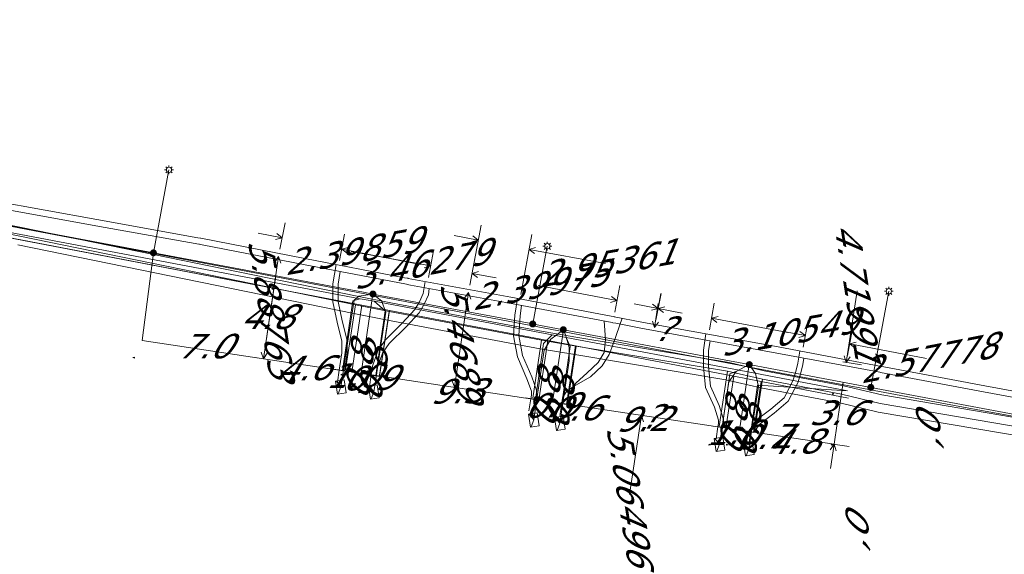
# Model space of a CAD drawing. Header units: metres. Extents: x 124576 to 133557, y 395865 to 402386.
# Tile 138 of 256: x 126425 to 126481, y 399595 to 399625. Entities that reach past the tile are written whole.
import ezdxf
from ezdxf.enums import TextEntityAlignment as Align

# ---------------------------------------------------------------- set-up
doc = ezdxf.new("R2010")
doc.units = ezdxf.units.M
doc.header["$MEASUREMENT"] = 0
for name, color, linetype, lineweight, true_color in [('LG_Datatransport_Reggefiber_Operator_BV', 3, 'Continuous', 13, 0x00ff00), ('LG_Datatransport_Ziggo_BV', 3, 'Continuous', 13, 0x00ff00), ('LG_Laag_Spanning_Enexis_Netbeheer_BV', 7, 'Continuous', 13, 0x960000), ('LG_Midden_Spanning_Enexis_Netbeheer_BV', 7, 'Continuous', 13, 0xd20000), ('LG_unet-4_Brabant_Water', 5, 'Continuous', 13, 0x0000ff), ('LG_warmte_Ennatuurlijk_BV', 7, 'Continuous', 13, 0x008080), ('MV_Datatransport_lijn', 3, 'Continuous', 0, 0x00ff00), ('MV_warmte_lijn', 7, 'Continuous', 0, 0x008080)]:
    doc.layers.add(name, color=color, linetype=linetype, lineweight=lineweight, true_color=true_color)
for name, color, linetype, lineweight in [('LG_Laag_Spanning_P_Enexis_Netbeheer_BV', 7, 'Continuous', 0), ('MV_Datatransport', 7, 'Continuous', 0), ('MV_Laag_Spanning', 7, 'Continuous', 0), ('MV_Laag_Spanning_lijn', 7, 'Continuous', 0), ('MV_Laag_Spanning_pijl', 7, 'Continuous', 0), ('MV_unet-4', 7, 'Continuous', 0), ('MV_warmte', 7, 'Continuous', 0)]:
    doc.layers.add(name, color=color, linetype=linetype, lineweight=lineweight)
doc.styles.add('Klic_Annotatie', font='verdanai.ttf', dxfattribs={"oblique": 20, "height": 1.4})

# ---------------------------------------------------------------- blocks, each defined once
blk = doc.blocks.new('Mof')
at = {"layer": 'LG_Laag_Spanning_P_Enexis_Netbeheer_BV'}
h = blk.add_hatch(color=256, dxfattribs=at)
edge = h.paths.add_edge_path()
edge.add_arc((0, 0), 2, 0, 360)
blk = doc.blocks.new('DeliveryPoint')
at = {"layer": 'LG_Laag_Spanning_P_Enexis_Netbeheer_BV', "flags": 128}
blk.add_lwpolyline([(-3.75, -2.5), (3.75, -2.5), (3.75, 2.5), (-3.75, 2.5), (-3.75, -2.5)], close=True, dxfattribs=at)
blk.add_lwpolyline([(-3.75, 2.5), (-3.75, 2.16), (0, 0), (3.75, 2.16)], dxfattribs=at)
blk = doc.blocks.new('Streetlight')
at = {"layer": 'LG_Laag_Spanning_P_Enexis_Netbeheer_BV'}
for p, q in [((-1.77, 1.77), (-1.06, 1.06)), ((0, 2.5), (0, 1.5)), ((1.77, 1.77), (1.06, 1.06)), ((-1.06, -1.06), (-1.77, -1.77)), ((0, -1.5), (0, -2.5)), ((1.06, -1.06), (1.77, -1.77))]:
    blk.add_line(p, q, dxfattribs=at)
at = {"layer": 'LG_Laag_Spanning_P_Enexis_Netbeheer_BV', "flags": 128}
for points in [[(-2.5, 0), (-1.5, 0)], [(1.5, 0), (2.5, 0)]]:
    blk.add_lwpolyline(points, dxfattribs=at)
at = {"layer": 'LG_Laag_Spanning_P_Enexis_Netbeheer_BV'}
blk.add_circle((0, 0), 1.5, dxfattribs=at)
blk = doc.blocks.new('m_pijl')
at = {"layer": 'MV_Laag_Spanning_pijl'}
blk.add_hatch(color=7, dxfattribs=at).paths.add_polyline_path([(-1, -0.33), (-1, 0), (-1, 0.33), (0, 0)])
at = {"layer": 'MV_Laag_Spanning_pijl', "flags": 128}
blk.add_lwpolyline([(-1, 0), (-1, 0.33), (0, 0), (-1, -0.33), (-1, 0)], close=True, dxfattribs=at)

msp = doc.modelspace()

# ---------------------------------------------------------------- linework, layer by layer
at = {"layer": 'LG_Datatransport_Reggefiber_Operator_BV'}
for p, q in [((126410.719, 399616.224), (126424.638, 399613.407)), ((126424.638, 399613.407), (126443.813, 399609.488)), ((126424.439, 399612.427), (126443.617, 399608.507)), ((126443.813, 399609.488), (126445.732, 399609.114)), ((126445.732, 399609.114), (126454.431, 399607.474)), ((126443.153, 399605.284), (126443.715, 399608.998)), ((126443.617, 399608.507), (126445.544, 399608.132)), ((126443.715, 399608.998), (126445.638, 399608.623)), ((126445.088, 399604.991), (126445.638, 399608.623)), ((126445.638, 399608.623), (126454.342, 399606.977)), ((126445.544, 399608.132), (126454.255, 399606.49)), ((126454.431, 399607.474), (126456.41, 399607.14)), ((126453.841, 399603.666), (126454.343, 399606.982)), ((126454.342, 399606.977), (126456.327, 399606.647)), ((126456.41, 399607.14), (126465.061, 399605.699)), ((126454.255, 399606.49), (126456.245, 399606.154)), ((126455.831, 399603.365), (126456.327, 399606.647)), ((126456.327, 399606.647), (126464.963, 399605.209)), ((126456.245, 399606.154), (126464.866, 399604.718)), ((126465.061, 399605.699), (126467.065, 399605.236)), ((126464.486, 399602.055), (126464.963, 399605.209)), ((126467.065, 399605.236), (126471.582, 399604.381)), ((126464.866, 399604.718), (126466.86, 399604.257)), ((126466.86, 399604.257), (126471.372, 399603.403)), ((126471.582, 399604.381), (126473.773, 399603.854)), ((126473.773, 399603.854), (126495.984, 399600.072)), ((126471.372, 399603.403), (126473.572, 399602.874)), ((126473.572, 399602.874), (126495.468, 399599.146))]:
    msp.add_line(p, q, dxfattribs=at)
at = {"layer": 'LG_Datatransport_Reggefiber_Operator_BV', "flags": 128}
for points in [[(126408.366, 399606.41), (126410.066, 399615.11), (126410.304, 399615.58), (126410.741, 399615.709), (126411.898, 399615.474), (126424.539, 399612.917), (126443.715, 399608.998)], [(126411.898, 399615.474), (126424.539, 399612.917), (126443.715, 399608.998), (126445.638, 399608.623), (126454.343, 399606.982), (126456.327, 399606.647), (126464.963, 399605.209), (126466.963, 399604.747), (126471.477, 399603.892), (126473.673, 399603.364), (126495.726, 399599.609)], [(126466.508, 399601.748), (126466.963, 399604.747), (126464.963, 399605.209)]]:
    msp.add_lwpolyline(points, dxfattribs=at)
at = {"layer": 'LG_Datatransport_Ziggo_BV'}
for p, q in [((126409.293, 399615.627), (126444.083, 399608.98)), ((126443.512, 399605.153), (126444.083, 399608.98)), ((126444.083, 399608.98), (126445.66, 399608.679)), ((126445.094, 399604.916), (126445.66, 399608.679)), ((126445.66, 399608.679), (126454.7, 399606.958)), ((126454.192, 399603.552), (126454.7, 399606.958)), ((126454.7, 399606.958), (126456.277, 399606.658)), ((126455.774, 399603.315), (126456.277, 399606.658)), ((126456.277, 399606.658), (126465.321, 399604.93)), ((126464.873, 399601.951), (126465.321, 399604.93)), ((126465.321, 399604.93), (126466.889, 399604.627)), ((126466.455, 399601.714), (126466.889, 399604.627)), ((126466.889, 399604.627), (126471.875, 399603.671))]:
    msp.add_line(p, q, dxfattribs=at)
at = {"layer": 'LG_Datatransport_Ziggo_BV', "flags": 128}
for points in [[(126466.455, 399601.714), (126466.889, 399604.627), (126465.321, 399604.93), (126456.277, 399606.658), (126454.7, 399606.958), (126445.66, 399608.679), (126444.083, 399608.98), (126409.293, 399615.627), (126401.209, 399617.016), (126401.125, 399616.541)], [(126455.774, 399603.315), (126456.277, 399606.658), (126454.7, 399606.958), (126445.66, 399608.679), (126444.083, 399608.98), (126409.293, 399615.627), (126401.209, 399617.016), (126401.125, 399616.541)], [(126464.873, 399601.951), (126465.321, 399604.93), (126456.277, 399606.658), (126454.7, 399606.958), (126445.66, 399608.679), (126444.083, 399608.98), (126409.293, 399615.627), (126401.209, 399617.016), (126401.125, 399616.541)], [(126454.192, 399603.552), (126454.7, 399606.958), (126445.66, 399608.679), (126444.083, 399608.98), (126409.293, 399615.627), (126401.209, 399617.016), (126401.125, 399616.541)], [(126443.512, 399605.153), (126444.083, 399608.98), (126409.293, 399615.627), (126401.209, 399617.016), (126401.125, 399616.541)], [(126445.094, 399604.916), (126445.66, 399608.679), (126444.083, 399608.98), (126409.293, 399615.627), (126401.209, 399617.016), (126401.125, 399616.541)]]:
    msp.add_lwpolyline(points, dxfattribs=at)
at = {"layer": 'LG_Laag_Spanning_Enexis_Netbeheer_BV'}
for p, q in [((126432.176, 399611.966), (126433.065, 399616.705)), ((126453.839, 399607.905), (126454.671, 399612.343)), ((126473.147, 399604.285), (126474.175, 399609.771))]:
    msp.add_line(p, q, dxfattribs=at)
at = {"layer": 'LG_Laag_Spanning_Enexis_Netbeheer_BV', "flags": 128}
for points in [[(126385.084, 399620.688), (126386.785, 399620.378), (126387.211, 399620.3), (126395.802, 399618.697), (126402.08, 399617.526), (126402.697, 399617.411), (126408.567, 399616.409), (126412.511, 399615.652), (126420.342, 399614.184), (126429.349, 399612.496), (126432.176, 399611.966), (126442.813, 399609.972), (126444.165, 399609.718), (126444.711, 399609.616), (126453.839, 399607.905), (126453.885, 399607.896), (126455.586, 399607.577), (126466.208, 399605.586), (126466.995, 399605.438), (126473.147, 399604.285), (126478.931, 399603.201), (126493.369, 399600.494)], [(126402.08, 399617.526), (126402.697, 399617.411), (126408.567, 399616.409), (126412.511, 399615.652), (126420.342, 399614.184), (126429.349, 399612.496), (126432.176, 399611.966), (126442.813, 399609.972), (126444.165, 399609.718), (126444.711, 399609.616), (126453.839, 399607.905), (126453.885, 399607.896), (126455.586, 399607.577), (126466.208, 399605.586), (126466.995, 399605.438), (126473.147, 399604.285), (126478.931, 399603.201), (126493.369, 399600.494)], [(126408.567, 399616.409), (126412.511, 399615.652), (126420.342, 399614.184), (126429.349, 399612.496), (126432.176, 399611.966), (126442.813, 399609.972), (126444.165, 399609.718), (126444.711, 399609.616), (126453.839, 399607.905), (126453.885, 399607.896), (126455.586, 399607.577), (126466.208, 399605.586), (126466.995, 399605.438), (126473.147, 399604.285), (126478.931, 399603.201), (126493.369, 399600.494)], [(126444.711, 399609.616), (126443.898, 399609.488), (126443.631, 399609.257), (126443.578, 399608.909), (126443.092, 399605.698), (126442.972, 399604.907), (126442.882, 399604.314)], [(126444.711, 399609.616), (126445.198, 399609.224), (126445.449, 399608.577), (126444.971, 399605.414), (126444.851, 399604.623), (126444.761, 399604.029)], [(126455.586, 399607.577), (126454.875, 399607.038), (126454.496, 399606.401), (126454.077, 399603.633), (126453.895, 399602.43)], [(126455.586, 399607.577), (126455.718, 399607.285), (126455.927, 399606.556), (126455.922, 399605.797), (126455.77, 399604.792), (126455.56, 399603.408), (126455.382, 399602.235)], [(126466.208, 399605.586), (126465.458, 399605.184), (126465.045, 399604.6), (126464.716, 399602.425), (126464.596, 399601.634), (126464.507, 399601.04)], [(126466.208, 399605.586), (126466.56, 399605.071), (126466.726, 399604.345), (126466.397, 399602.17), (126466.277, 399601.379), (126466.187, 399600.786)]]:
    msp.add_lwpolyline(points, dxfattribs=at)
at = {"layer": 'LG_Midden_Spanning_Enexis_Netbeheer_BV', "flags": 128}
for points in [[(126360.371, 399625.274), (126375.078, 399622.582), (126386.397, 399620.51), (126401.076, 399617.823), (126409.923, 399616.169), (126410.905, 399615.984), (126411.888, 399615.798), (126430.987, 399612.157), (126455.721, 399607.442), (126468.422, 399605.021), (126470.387, 399604.652), (126477.204, 399603.392), (126479.171, 399603.03), (126488.231, 399601.374)], [(126410.905, 399615.984), (126411.888, 399615.798), (126430.987, 399612.157), (126455.721, 399607.442), (126468.422, 399605.021), (126470.387, 399604.652), (126477.204, 399603.392), (126479.171, 399603.03), (126488.231, 399601.374), (126493.532, 399600.406), (126496.157, 399599.926), (126496.428, 399599.907), (126496.451, 399599.909), (126496.677, 399599.944), (126496.693, 399599.949), (126496.86, 399600.047), (126496.963, 399600.213), (126496.987, 399600.288)]]:
    msp.add_lwpolyline(points, dxfattribs=at)
at = {"layer": 'LG_unet-4_Brabant_Water', "flags": 128}
for points in [[(126410.33, 399615.72), (126443.98, 399609.35), (126444.78, 399609.2), (126454.94, 399607.28), (126455.74, 399607.13), (126465.63, 399605.26), (126471.81, 399604.09)], [(126442.98, 399605.25), (126443.56, 399609.22), (126443.98, 399609.35)], [(126444.87, 399604.96), (126445.42, 399608.66), (126444.78, 399609.2)], [(126453.99, 399603.6), (126454.46, 399606.8), (126454.94, 399607.28)], [(126455.5, 399603.37), (126455.98, 399606.62), (126455.74, 399607.13)], [(126464.65, 399602), (126465.09, 399605.06), (126465.63, 399605.26)], [(126466.29, 399601.75), (126466.68, 399604.42), (126471.81, 399604.09)]]:
    msp.add_lwpolyline(points, dxfattribs=at)
at = {"layer": 'LG_warmte_Ennatuurlijk_BV'}
for p, q in [((126442.488, 399605.32), (126443.082, 399605.231)), ((126442.681, 399604.584), (126442.785, 399605.276)), ((126444.316, 399605.046), (126444.909, 399604.957)), ((126444.509, 399604.31), (126444.613, 399605.002)), ((126453.432, 399603.68), (126454.025, 399603.591)), ((126453.624, 399602.943), (126453.728, 399603.635)), ((126455.195, 399603.416), (126455.788, 399603.327)), ((126455.387, 399602.679), (126455.491, 399603.371)), ((126464.115, 399602.079), (126464.709, 399601.99)), ((126464.308, 399601.342), (126464.412, 399602.034)), ((126465.993, 399601.797), (126466.586, 399601.708)), ((126466.185, 399601.061), (126466.289, 399601.753))]:
    msp.add_line(p, q, dxfattribs=at)
at = {"layer": 'LG_warmte_Ennatuurlijk_BV', "flags": 128}
for points in [[(126485.533, 399603.294), (126479.652, 399604.372), (126473.898, 399605.459), (126473.762, 399605.485), (126473.76, 399605.485), (126467.848, 399606.592), (126461.942, 399607.662), (126460.072, 399608.011), (126458.486, 399608.322), (126458.484, 399608.323), (126458.327, 399608.352), (126452.584, 399609.434), (126446.723, 399610.509), (126446.709, 399610.512), (126446.521, 399610.548), (126440.821, 399611.637), (126434.875, 399612.799), (126434.867, 399612.8), (126434.714, 399612.827), (126428.945, 399613.862), (126423.02, 399614.934)], [(126485.359, 399602.97), (126479.588, 399604.028), (126473.695, 399605.141), (126473.663, 399605.147), (126473.561, 399605.166), (126467.784, 399606.247), (126461.879, 399607.317), (126460.006, 399607.667), (126458.584, 399607.946), (126458.42, 399607.979), (126458.376, 399607.987), (126452.521, 399609.09), (126446.862, 399610.128), (126446.658, 399610.165), (126446.627, 399610.171), (126440.754, 399611.294), (126434.969, 399612.423), (126434.81, 399612.454), (126434.765, 399612.463), (126428.883, 399613.517), (126423.113, 399614.561)], [(126442.606, 399611.296), (126442.431, 399610.2), (126442.431, 399609.16), (126442.66, 399608.011), (126442.933, 399606.926), (126442.933, 399606.267), (126442.785, 399605.276)], [(126442.839, 399610.895), (126442.731, 399610.178), (126442.731, 399609.19), (126442.952, 399608.077), (126443.233, 399606.963), (126443.233, 399606.244), (126443.082, 399605.231)], [(126447.7, 399610.33), (126447.588, 399609.652), (126447.37, 399609.171), (126447.105, 399608.729), (126446.388, 399607.951), (126445.404, 399606.977), (126444.995, 399606.373), (126444.686, 399605.488), (126444.613, 399605.002)], [(126447.933, 399609.931), (126447.878, 399609.567), (126447.636, 399609.031), (126447.346, 399608.548), (126446.604, 399607.743), (126445.636, 399606.784), (126445.265, 399606.237), (126444.978, 399605.416), (126444.909, 399604.957)], [(126452.962, 399609.365), (126452.814, 399608.402), (126452.736, 399607.231), (126452.975, 399606.021), (126453.503, 399604.777), (126453.76, 399604.065), (126453.76, 399603.845), (126453.728, 399603.635)], [(126453.198, 399608.962), (126453.112, 399608.37), (126453.038, 399607.25), (126453.263, 399606.109), (126453.782, 399604.886), (126454.06, 399604.118), (126454.06, 399603.823), (126454.025, 399603.591)], [(126458.953, 399608.231), (126458.46, 399606.804), (126458.198, 399606.16), (126457.802, 399605.521), (126457.136, 399604.891), (126456.158, 399604.328), (126455.775, 399604.048), (126455.538, 399603.68), (126455.491, 399603.371)], [(126457.918, 399608.073), (126457.991, 399607.016), (126457.922, 399606.283), (126457.567, 399605.712), (126456.942, 399605.12), (126456.307, 399604.527), (126455.912, 399603.93), (126455.828, 399603.594), (126455.788, 399603.327)], [(126463.733, 399607.334), (126463.584, 399606.409), (126463.584, 399605.468), (126463.703, 399604.285), (126464.213, 399603.151), (126464.44, 399602.41), (126464.44, 399602.22), (126464.412, 399602.034)], [(126463.967, 399606.939), (126463.884, 399606.387), (126463.884, 399605.483), (126463.997, 399604.363), (126464.494, 399603.257), (126464.74, 399602.455), (126464.74, 399602.197), (126464.709, 399601.99)], [(126469.092, 399606.359), (126468.977, 399605.659), (126468.863, 399605.196), (126468.699, 399604.654), (126468.195, 399603.685), (126467.44, 399603.039), (126466.605, 399602.413), (126466.335, 399602.061), (126466.289, 399601.753)], [(126469.325, 399605.959), (126469.271, 399605.601), (126469.153, 399605.117), (126468.978, 399604.541), (126468.434, 399603.495), (126467.628, 399602.805), (126466.818, 399602.197), (126466.621, 399601.94), (126466.586, 399601.708)]]:
    msp.add_lwpolyline(points, dxfattribs=at)
at = {"layer": 'MV_Datatransport_lijn'}
for p, q in [((126444.303, 399605.035), (126443.512, 399605.153)), ((126444.303, 399605.035), (126445.094, 399604.916)), ((126454.983, 399603.434), (126454.192, 399603.552)), ((126454.983, 399603.434), (126455.774, 399603.315)), ((126465.664, 399601.832), (126464.873, 399601.951)), ((126465.664, 399601.832), (126466.455, 399601.714))]:
    msp.add_line(p, q, dxfattribs=at)
at = {"layer": 'MV_Laag_Spanning_lijn'}
for p, q in [((126431.53, 399606.963), (126432.176, 399611.966)), ((126444.034, 399605.089), (126444.711, 399609.616)), ((126454.967, 399603.449), (126455.586, 399607.577)), ((126465.649, 399601.85), (126466.208, 399605.586))]:
    msp.add_line(p, q, dxfattribs=at)
at = {"layer": 'MV_Laag_Spanning_pijl'}
for p, q in [((126438.453, 399605.925), (126439.163, 399610.656)), ((126438.453, 399605.925), (126431.53, 399606.963)), ((126438.453, 399605.925), (126443.023, 399605.24)), ((126443.023, 399605.24), (126444.034, 399605.089)), ((126444.034, 399605.089), (126444.902, 399604.96)), ((126444.902, 399604.96), (126454.07, 399603.584)), ((126471.045, 399601.039), (126471.576, 399604.58)), ((126454.07, 399603.584), (126454.967, 399603.449)), ((126454.967, 399603.449), (126455.553, 399603.361)), ((126455.553, 399603.361), (126464.651, 399601.999)), ((126464.651, 399601.999), (126465.649, 399601.85)), ((126465.649, 399601.85), (126466.333, 399601.748)), ((126466.333, 399601.748), (126471.045, 399601.039))]:
    msp.add_line(p, q, dxfattribs=at)
at = {"layer": 'MV_warmte_lijn'}
for p, q in [((126439.403, 399612.179), (126439.694, 399613.685)), ((126450.252, 399610.126), (126450.884, 399613.552)), ((126439.529, 399612.831), (126438.162, 399613.095)), ((126439.529, 399612.831), (126439.22, 399613.068)), ((126442.803, 399611.523), (126443.094, 399613.029)), ((126453.157, 399609.591), (126453.788, 399613.017)), ((126439.529, 399612.831), (126439.154, 399612.726)), ((126450.726, 399612.697), (126449.357, 399612.949)), ((126450.726, 399612.697), (126450.352, 399612.589)), ((126450.726, 399612.697), (126450.415, 399612.931)), ((126442.929, 399612.175), (126443.304, 399612.28)), ((126442.929, 399612.175), (126443.238, 399611.938)), ((126442.929, 399612.175), (126447.421, 399611.308)), ((126448.013, 399611.218), (126443.478, 399612.05)), ((126447.892, 399610.559), (126448.17, 399612.074)), ((126453.631, 399612.161), (126454.004, 399612.269)), ((126453.631, 399612.161), (126453.941, 399611.927)), ((126453.631, 399612.161), (126457.987, 399611.359)), ((126439.326, 399611.748), (126438.453, 399605.925)), ((126438.97, 399611.801), (126438.896, 399611.812)), ((126439.326, 399611.748), (126439.102, 399611.429)), ((126439.326, 399611.748), (126439.446, 399611.378)), ((126448.013, 399611.218), (126447.703, 399611.452)), ((126450.252, 399610.126), (126450.53, 399611.642)), ((126448.013, 399611.218), (126447.64, 399611.11)), ((126450.373, 399610.786), (126450.746, 399610.894)), ((126450.373, 399610.786), (126450.684, 399610.552)), ((126450.373, 399610.786), (126451.742, 399610.535)), ((126449.363, 399604.29), (126450.173, 399609.698)), ((126450.173, 399609.698), (126449.95, 399609.38)), ((126450.173, 399609.698), (126450.294, 399609.328)), ((126450.603, 399609.634), (126450.604, 399609.634)), ((126458.649, 399609.243), (126454.157, 399610.111)), ((126458.521, 399608.58), (126458.814, 399610.097)), ((126460.873, 399608.126), (126461.155, 399609.65)), ((126460.877, 399608.125), (126461.17, 399609.642)), ((126471.745, 399605.708), (126472.358, 399609.802)), ((126458.649, 399609.243), (126458.274, 399609.138)), ((126458.649, 399609.243), (126458.34, 399609.48)), ((126460.997, 399608.795), (126459.628, 399609.048)), ((126460.794, 399607.698), (126461.001, 399609.075)), ((126463.927, 399607.562), (126464.209, 399609.087)), ((126460.997, 399608.795), (126460.623, 399608.687)), ((126460.997, 399608.795), (126460.686, 399609.029)), ((126461.005, 399608.788), (126461.38, 399608.892)), ((126461.005, 399608.788), (126461.314, 399608.551)), ((126461.005, 399608.788), (126462.372, 399608.523)), ((126460.794, 399607.698), (126460.674, 399608.068)), ((126460.794, 399607.698), (126461.018, 399608.016)), ((126464.051, 399608.231), (126464.425, 399608.339)), ((126464.051, 399608.231), (126464.361, 399607.997)), ((126464.051, 399608.231), (126468.407, 399607.427)), ((126469.287, 399606.587), (126469.57, 399608.095)), ((126469.41, 399607.24), (126468.042, 399607.496)), ((126469.41, 399607.24), (126469.1, 399607.475)), ((126471.821, 399606.112), (126472.104, 399607.621)), ((126469.41, 399607.24), (126469.036, 399607.133)), ((126471.944, 399606.766), (126472.318, 399606.873)), ((126438.453, 399605.925), (126438.333, 399606.295)), ((126438.453, 399605.925), (126438.677, 399606.243)), ((126471.944, 399606.766), (126472.254, 399606.531)), ((126471.944, 399606.766), (126476.333, 399605.944)), ((126438.097, 399605.978), (126438.023, 399605.989)), ((126471.541, 399605.738), (126472.605, 399605.579)), ((126471.745, 399605.708), (126471.624, 399606.078)), ((126471.745, 399605.708), (126471.968, 399606.026)), ((126449.363, 399604.29), (126449.242, 399604.66)), ((126449.363, 399604.29), (126449.587, 399604.608)), ((126449.793, 399604.225), (126449.793, 399604.225)), ((126460.044, 399602.689), (126459.365, 399598.165)), ((126460.044, 399602.689), (126459.82, 399602.371)), ((126460.044, 399602.689), (126460.164, 399602.319)), ((126471.045, 399601.04), (126470.821, 399600.722)), ((126471.045, 399601.04), (126470.839, 399599.663)), ((126470.842, 399601.07), (126471.905, 399600.911)), ((126471.045, 399601.04), (126471.165, 399600.67))]:
    msp.add_line(p, q, dxfattribs=at)

# ---------------------------------------------------------------- block references
at = {"layer": 'LG_Laag_Spanning_P_Enexis_Netbeheer_BV', "xscale": 0.1, "yscale": 0.1, "zscale": 0.1}
for name, p in [('Streetlight', (126433.065, 399616.705)), ('Streetlight', (126454.671, 399612.343)), ('Mof', (126432.176, 399611.966)), ('Mof', (126444.711, 399609.616)), ('Streetlight', (126474.175, 399609.771)), ('Mof', (126453.839, 399607.905)), ('Mof', (126455.586, 399607.577)), ('Mof', (126466.208, 399605.586)), ('Mof', (126473.147, 399604.285))]:
    msp.add_blockref(name, p, dxfattribs=at)
at = {"layer": 'LG_Laag_Spanning_P_Enexis_Netbeheer_BV', "xscale": 0.1, "yscale": 0.1, "zscale": 0.1, "rotation": 99.00000000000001}
for p in [(126442.882, 399604.314), (126444.761, 399604.029), (126453.895, 399602.43), (126455.382, 399602.235), (126464.507, 399601.04), (126466.187, 399600.786)]:
    msp.add_blockref('DeliveryPoint', p, dxfattribs=at)
at = {"layer": 'MV_Laag_Spanning_pijl', "xscale": 0.1, "yscale": 0.1, "zscale": 0.1}
for p, rotation in [((126439, 399610), 81), ((126431, 399606), 171), ((126443, 399605), 351.9999999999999), ((126444, 399605), 351.9999999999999), ((126444, 399604), 351.9999999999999), ((126471, 399604), 81), ((126454, 399603), 351.9999999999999), ((126454, 399603), 351.9999999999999), ((126455, 399603), 351.9999999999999), ((126464, 399601), 351.9999999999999), ((126465, 399601), 351.9999999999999), ((126466, 399601), 351.9999999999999), ((126471, 399601), 351.9999999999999)]:
    msp.add_blockref('m_pijl', p, dxfattribs=dict(at, rotation=rotation))

# ---------------------------------------------------------------- texts
at = {"layer": 'MV_Datatransport', "style": 'Klic_Annotatie', "oblique": 20}
for rotation, p in [(82, (126443.908, 399605.094)), (81, (126444.699, 399604.976)), (82, (126454.588, 399603.493)), (81, (126455.379, 399603.375)), (81, (126465.269, 399601.892)), (82, (126466.06, 399601.773))]:
    msp.add_text('0.8', height=1.4, rotation=rotation, dxfattribs=at).set_placement(p, align=Align.MIDDLE_CENTER)
at = {"layer": 'MV_Laag_Spanning', "style": 'Klic_Annotatie', "oblique": 20}
for s, p in [('4.8', (126438.61, 399608.32)), ('7.0', (126435.021, 399606.642)), ('3.6', (126471.113, 399602.839))]:
    msp.add_text(s, height=1.4, dxfattribs=at).set_placement(p, align=Align.MIDDLE_CENTER)
for s, p in [('4.6', (126440.709, 399605.385)), ('1.0', (126443.499, 399604.967)), ('0.9', (126444.438, 399604.827)), ('9.3', (126449.457, 399604.074)), ('0.9', (126454.826, 399603.267)), ('0.6', (126456.139, 399603.09)), ('9.2', (126460.073, 399602.482)), ('1.0', (126465.225, 399601.714)), ('0.7', (126466.869, 399601.471)), ('4.8', (126468.66, 399601.196))]:
    msp.add_text(s, height=1.4, rotation=1, dxfattribs=at).set_placement(p, align=Align.MIDDLE_CENTER)
at = {"layer": 'MV_unet-4', "style": 'Klic_Annotatie', "oblique": 20}
for rotation, p in [(88.6, (126476.4, 399601.72)), (83.9, (126472.28, 399595.94))]:
    msp.add_text(',0', height=1.4, rotation=rotation, dxfattribs=at).set_placement(p, align=Align.MIDDLE_CENTER)
at = {"layer": 'MV_warmte', "style": 'Klic_Annotatie', "oblique": 20}
for s, rotation, p in [('2.39859', 10, (126443.478, 399612.05)), ('4.71991', 279, (126472.358, 399609.802)), ('3.46279', 11, (126447.421, 399611.308)), ('2.95361', 10, (126457.987, 399611.359)), ('5.88763', 279, (126438.889, 399608.836)), ('2.39975', 11, (126454.157, 399610.111)), ('5.4689', 279, (126449.768, 399606.994)), ('3.10549', 10, (126468.407, 399607.427)), ('2.57778', 11, (126476.333, 399605.944)), ('5.06496', 279, (126459.365, 399598.165))]:
    msp.add_text(s, height=1.4, rotation=rotation, dxfattribs=at).set_placement(p, align=Align.MIDDLE_CENTER)
for p in [(126461.225, 399607.633), (126460.474, 399602.624)]:
    msp.add_text('?', height=1.4, dxfattribs=at).set_placement(p, align=Align.MIDDLE_CENTER)

doc.saveas('drawing.dxf')
